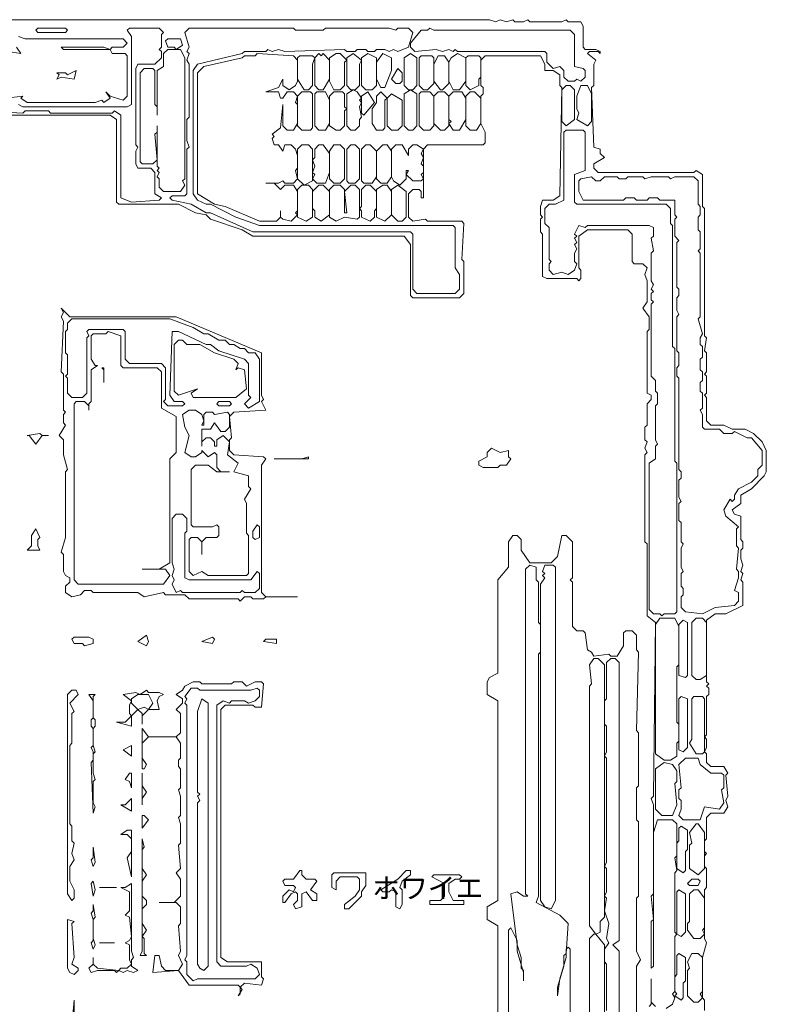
# Model space of a CAD drawing. Header units: millimetres. Extents: x -917 to 57094, y -4147 to 35497.
# Tile 4 of 4: x 42423 to 57094, y 16148 to 35497. Entities that reach past the tile are written whole.
import ezdxf

# ---------------------------------------------------------------- set-up
doc = ezdxf.new("R2010")
doc.units = ezdxf.units.MM
doc.layers.add('EDITABLE_ROOM_LABELS', color=7, linetype='Continuous', lineweight=18, true_color=0x50555f)
doc.layers.add('RASTER_CONTOURS', color=7, linetype='Continuous', lineweight=18, true_color=0x50555f)
doc.styles.add('JAPANESE', font='msgothic.ttc')

msp = doc.modelspace()

# ---------------------------------------------------------------- linework, layer by layer
at = {"layer": 'RASTER_CONTOURS'}
for points in [[(55880, 16023), (55880, 16231), (55838, 16273), (55838, 17065), (55922, 17357), (55880, 17441), (55880, 18400), (55922, 18441), (55922, 18817), (55880, 18859), (55880, 19067), (55922, 19109), (55880, 19150), (55880, 19359), (55922, 19401), (55922, 19818), (56006, 19901), (56257, 19901), (56341, 20026), (56299, 20151), (56341, 20235), (56299, 20652), (56341, 20693), (56257, 20818), (56006, 20818), (55922, 20902), (55922, 21069), (55880, 21110), (55922, 21194), (55922, 21361), (55880, 21402), (55922, 21444), (55922, 22195), (55964, 22236), (55964, 22361), (55922, 22403), (55964, 22445), (55922, 22486), (55922, 23696), (56090, 23821), (56299, 23821), (56634, 23988), (56634, 24446), (56592, 24488), (56634, 24613), (56592, 24655), (56634, 24780), (56592, 24905), (56592, 25072), (56634, 25114), (56634, 25239), (56592, 25280), (56592, 25739), (56466, 25781), (56424, 25864), (56592, 25989), (56592, 26156), (56801, 26281), (57052, 26531), (57094, 26615), (57094, 27032), (57010, 27199), (56843, 27366), (56676, 27449), (56424, 27449), (56257, 27532), (56006, 27532), (55922, 27616), (55922, 28074), (55880, 28116), (55922, 28158), (55922, 28491), (55880, 28533), (55922, 28575), (55922, 28950), (55880, 28992), (55922, 29242), (55880, 29284), (55880, 31786), (55838, 31828), (55838, 32453), (55713, 32536), (55671, 32495), (53787, 32495), (53704, 32578), (53704, 32662), (53913, 32787), (53829, 32870), (53829, 32953), (53704, 32995), (53662, 34163), (53704, 34204), (53704, 34621), (53745, 34705), (53578, 34830), (53620, 34872), (53787, 34872), (53829, 34830), (53829, 34872), (53745, 34913), (53536, 34913), (53494, 34955), (53494, 35372), (53452, 35456), (53201, 35456), (53159, 35497), (53076, 35456), (52448, 35456), (52406, 35497), (52322, 35456), (52155, 35456), (52113, 35497), (51987, 35456), (51862, 35497), (51778, 35456), (51653, 35497), (6026, 35497)], [(42402, 33829), (42485, 33787), (44536, 33787), (44620, 33829), (44620, 35164), (44536, 35289), (44578, 35330), (45164, 35330), (45248, 35247), (45206, 35205), (45206, 34955), (45164, 34913), (45206, 34872), (45206, 34747), (45081, 34621), (44746, 34621), (44704, 34538), (44704, 33037), (44746, 32995), (44704, 32912), (44704, 32662), (44746, 32578), (44997, 32578), (45081, 32495), (45081, 32078), (45206, 31994), (45164, 31953), (44620, 31911), (44411, 31994), (44411, 33621), (44285, 33704), (44243, 33662), (43030, 33662), (42988, 33704), (42527, 33704), (42485, 33662), (41648, 33704)], [(42402, 35164), (42527, 35122), (44453, 35122), (44536, 35039), (44453, 34955), (44243, 34955), (44202, 34913), (44076, 34955), (43239, 34955), (43281, 34913), (44202, 34913), (44243, 34830), (44495, 34830), (44536, 34788), (44536, 33996), (44453, 33913), (44202, 33996), (44118, 34079), (44202, 33954), (44076, 33871), (44034, 33913), (43909, 33871), (42569, 33871), (42444, 33954), (42485, 33996), (42151, 33954)], [(42192, 34872), (42444, 34830), (42360, 34955)], [(41397, 33621), (44202, 33621), (44327, 33537), (44327, 31911), (44369, 31869), (45541, 31869), (45876, 31702), (46085, 31661), (46169, 31577), (46797, 31369), (47006, 31244), (49978, 31244), (50104, 31077), (50104, 30076), (50146, 30034), (51066, 30034), (51150, 30118), (51150, 30743), (51108, 30785), (51150, 31494), (51108, 31536), (50439, 31536), (50397, 31577), (50146, 31536), (50062, 31619), (50062, 32078), (50146, 32161), (50271, 32161), (50313, 32119), (50313, 31994), (50355, 31994), (50355, 32953), (50439, 33037), (51527, 33037), (51569, 33079), (51569, 33287), (51485, 33454), (51485, 33996), (51527, 34038), (51527, 34163), (51485, 34204), (51485, 34705), (51569, 34788), (52657, 34788), (52741, 34621), (52741, 34496), (52908, 34496), (53034, 34413), (53034, 34204), (53076, 34163), (53034, 32036), (52908, 31953), (52699, 31953), (52657, 31828), (52657, 31661), (52699, 31619), (52657, 31577), (52657, 31327), (52699, 31285), (52699, 30451), (52783, 30410), (53369, 30410), (53411, 30368), (53452, 30410), (53452, 30576), (53411, 30618), (53411, 31244), (53578, 31369), (54373, 31369), (54457, 31285), (54457, 30743), (54499, 30702), (54666, 30702), (54750, 30618), (54708, 30493), (54750, 30368), (54750, 29951), (54666, 29826), (54792, 29659), (54792, 29409), (54750, 29367), (54750, 28158), (54834, 28116), (54834, 28033), (54750, 27949), (54750, 27532), (54708, 27491), (54708, 27240), (54750, 27199), (54708, 27074), (54750, 26990), (54708, 26949), (54708, 25239), (54750, 25197), (54750, 23779), (54918, 23654), (54876, 20235), (54834, 20193), (54876, 20068), (54876, 18316), (54834, 18275), (54876, 17816), (54834, 17774), (54834, 16857), (54876, 16899), (54876, 19526), (54959, 19776), (55252, 19776), (55336, 19693), (55336, 19067), (55294, 19025), (55336, 18775), (55294, 18733), (55294, 17566), (55336, 17524), (55294, 17482), (55294, 16398), (55252, 16356), (55294, 16273), (55252, 16148), (55127, 16065)], [(54541, 12687), (54541, 16899), (54625, 17024), (54541, 17190), (54541, 18233), (54583, 18275), (54583, 19734), (54541, 19776), (54541, 20401), (54583, 20443), (54583, 21486), (54541, 21527), (54583, 23070), (54541, 23112), (54541, 23404), (54457, 23487), (54331, 23487), (54290, 23446), (54290, 23195), (54164, 22987), (54038, 22987), (53997, 23029), (53704, 22987), (53662, 23070), (53578, 23112), (53536, 23446), (53494, 23487), (53369, 23487), (53285, 23571), (53285, 24446), (53243, 24488), (53285, 24530), (53285, 25239), (53159, 25364), (53076, 25364), (52992, 24947), (52866, 24822), (52448, 24822), (52280, 25072), (52280, 25280), (52197, 25364), (52113, 25364), (52029, 25239), (52029, 24738), (51820, 24488), (51820, 22653), (51653, 22570), (51611, 22486), (51611, 22236), (51820, 22111), (51820, 18191), (51611, 18066), (51611, 17816), (51820, 17691), (51820, 13437)], [(52029, 11769), (52029, 17607), (52071, 17649), (52197, 17399), (52197, 17190), (52322, 16773), (52322, 16607), (52322, 16815), (52280, 16857), (52280, 17065), (52197, 17316), (52071, 18316), (52197, 18358), (52322, 18275), (52406, 18275), (52364, 18316), (52364, 24697), (52448, 24780), (52573, 24738), (52573, 24488), (52615, 24446), (52615, 23654), (52657, 23612), (52657, 23070), (52615, 23029), (52615, 18275), (52573, 18150), (53034, 17899), (53201, 17733), (53159, 17149), (53118, 17107), (53118, 16899), (52992, 16482), (52992, 16315), (53034, 16648), (53159, 17065), (53159, 17232), (53201, 17274), (53243, 17232), (53243, 14271)], [(53955, 16023), (53955, 16940), (53913, 16982), (53913, 17232), (53997, 17357), (53955, 17441), (53997, 17733), (53913, 17983), (53955, 18233), (53913, 18275), (53955, 18358), (53955, 18817), (53913, 18859), (53955, 18942), (53955, 20985), (53913, 21027), (53955, 21110), (53955, 21611), (53913, 21652), (53913, 22111), (53955, 22153), (53955, 22862), (54038, 22945), (54122, 22945), (54206, 22862), (54206, 17399), (54080, 17316), (54206, 17190), (54206, 11436)], [(53620, 15105), (53620, 17441), (53704, 17524), (53745, 17524), (53913, 17316), (53913, 15314)], [(54918, 16106), (54834, 16190), (54834, 16648), (54834, 16148), (54792, 16106)]]:
    msp.add_lwpolyline(points, dxfattribs=at)
for points in [[(42737, 35289), (42778, 35330), (43323, 35330), (43364, 35289), (43323, 35247), (42778, 35247)], [(45667, 35247), (45750, 35330), (47801, 35330), (47843, 35289), (48388, 35289), (48429, 35330), (49685, 35330), (49811, 35289), (49853, 35330), (50062, 35330), (50146, 35247), (50062, 34955), (49853, 34872), (49769, 34913), (49685, 34872), (49601, 34913), (49434, 34913), (49392, 34872), (49267, 34872), (49225, 34913), (49057, 34913), (49015, 34872), (48848, 34872), (48806, 34913), (47634, 34872), (47508, 34913), (47383, 34872), (47299, 34913), (47257, 34872), (46839, 34872), (46797, 34830), (45918, 34621), (45834, 34496), (45834, 32078), (45918, 31953), (46085, 31869), (46169, 31869), (46671, 31619), (47132, 31452), (50941, 31452), (50983, 31411), (50983, 30618), (51066, 30493), (51066, 30201), (50983, 30118), (50229, 30118), (50146, 30201), (50146, 31285), (50104, 31327), (47006, 31327), (46169, 31702), (46085, 31702), (45792, 31869), (45416, 31953), (45374, 31994), (45416, 32036), (45667, 32036), (45709, 32078), (45709, 32953), (45750, 32995), (45709, 33120), (45709, 33537), (45750, 33579), (45750, 34621), (45709, 34705), (45750, 34830), (45709, 34872), (45750, 34955)], [(50104, 35039), (50313, 35289), (50439, 35289), (50480, 35330), (50564, 35289), (53243, 35289), (53327, 35205), (53327, 34580), (53494, 34538), (53536, 34496), (53536, 34371), (53452, 34288), (53369, 34330), (53327, 34288), (53201, 34288), (53118, 34371), (53118, 34496), (53034, 34580), (52908, 34538), (52783, 34663), (52783, 34830), (52741, 34872), (51025, 34872), (50983, 34913), (50941, 34872), (50857, 34913), (50732, 34872), (50606, 34913), (50187, 34872), (50104, 34955)], [(45290, 35080), (45332, 35122), (45583, 35122), (45625, 34997), (45499, 34913), (45457, 34955), (45332, 34955)], [(45332, 34913), (45583, 34913), (45667, 34747), (45667, 32370), (45625, 32328), (45667, 32245), (45583, 32119), (45248, 32119), (45164, 32203), (45164, 32370), (45123, 32411), (45164, 32495), (45123, 32536), (45164, 32578), (45123, 32620), (45123, 33412), (45123, 33287), (45081, 33245), (45123, 32745), (45039, 32662), (44830, 32662), (44788, 32703), (44788, 34455), (44871, 34538), (45039, 34538), (45081, 34496), (45081, 33829), (45123, 33787), (45123, 33621), (45123, 34496), (45248, 34580), (45248, 34830)], [(46043, 34580), (46797, 34747), (46839, 34788), (47048, 34788), (47090, 34830), (47801, 34788), (47885, 34705), (47885, 34288), (47843, 34204), (47718, 34121), (47592, 34204), (47592, 34330), (47508, 34163), (47257, 34079), (47508, 34079), (47550, 33954), (47592, 33954), (47676, 34079), (47801, 34079), (47885, 33996), (47843, 33871), (47885, 33829), (47885, 33454), (47801, 33329), (47676, 33329), (47592, 33412), (47592, 33829), (47550, 33370), (47383, 33245), (47425, 33204), (47383, 33162), (47425, 33037), (47508, 33037), (47592, 32912), (47634, 33037), (47760, 33037), (47843, 32953), (47885, 32828), (47885, 32578), (47843, 32536), (47885, 32370), (47801, 32286), (47634, 32286), (47592, 32328), (47508, 32286), (47257, 32286), (47425, 32286), (47550, 32161), (47634, 32245), (47801, 32245), (47885, 32119), (47885, 31744), (47843, 31702), (47885, 31661), (47760, 31536), (47592, 31577), (47550, 31619), (47550, 31744), (47550, 31619), (47467, 31536), (47132, 31536), (46462, 31828), (46253, 31869), (45918, 32078), (45918, 34455)], [(48304, 34830), (48346, 34788), (48388, 34830), (48513, 34705), (48513, 34330), (48388, 34121), (48304, 34121), (48220, 34204), (48220, 34747)], [(48639, 34830), (48722, 34830), (48848, 34705), (48806, 34663), (48806, 34204), (48722, 34121), (48597, 34121), (48513, 34288), (48513, 34747)], [(48974, 34830), (49141, 34705), (49099, 34621), (49099, 34204), (49015, 34121), (48932, 34121), (48848, 34204), (48848, 34747)], [(49267, 34830), (49434, 34747), (49434, 34204), (49350, 34121), (49225, 34121), (49141, 34204), (49141, 34747)], [(49560, 34830), (49727, 34747), (49727, 34496), (49601, 34163), (49518, 34163), (49434, 34330), (49434, 34663)], [(50104, 34830), (50229, 34747), (50229, 34204), (50146, 34121), (50062, 34121), (49978, 34204), (49978, 34747)], [(51025, 34830), (51192, 34747), (51192, 34288), (51066, 34121), (50941, 34121), (50857, 34288), (50857, 34663), (50899, 34747)], [(47927, 34788), (48178, 34788), (48220, 34747), (48178, 34621), (48178, 34204), (48095, 34121), (48011, 34121), (47885, 34330), (47885, 34747)], [(50313, 34788), (50522, 34788), (50564, 34747), (50564, 34246), (50439, 34121), (50355, 34121), (50271, 34204), (50271, 34747)], [(50648, 34788), (50773, 34788), (50857, 34663), (50857, 34246), (50732, 34121), (50690, 34121), (50564, 34288), (50564, 34621)], [(51443, 34788), (51485, 34747), (51485, 34371), (51443, 34330), (51443, 34204), (51276, 34121), (51192, 34204), (51192, 34747), (51234, 34788)], [(43532, 34496), (43364, 34413), (43323, 34455), (43155, 34455), (43197, 34413), (43155, 34330), (43239, 34371), (43490, 34330)], [(49853, 34538), (49936, 34455), (49936, 34288), (49894, 34246), (49811, 34246), (49727, 34330)], [(47969, 34079), (48136, 34079), (48178, 34038), (48178, 33370), (48136, 33329), (47969, 33329), (47885, 33412), (47885, 33996)], [(48262, 34079), (48429, 34079), (48513, 33913), (48513, 33454), (48429, 33329), (48304, 33329), (48220, 33412), (48220, 34038)], [(48597, 34079), (48764, 34079), (48806, 34038), (48806, 33787), (48848, 33746), (48806, 33704), (48806, 33412), (48722, 33329), (48639, 33329), (48513, 33412), (48513, 33996)], [(48974, 34121), (49057, 34079), (49141, 33954), (49099, 33913), (49141, 33871), (49099, 33787), (49141, 33579), (49099, 33537), (49099, 33412), (49015, 33329), (48932, 33329), (48848, 33412), (48848, 34038)], [(49267, 34079), (49392, 33871), (49183, 33621), (49141, 33662), (49141, 33996)], [(49518, 34079), (49643, 33954), (49601, 33913), (49601, 33370), (49560, 33329), (49434, 33329), (49350, 33454), (49350, 33746), (49434, 33871), (49434, 33996)], [(50104, 34121), (50229, 34038), (50229, 33412), (50146, 33329), (50062, 33329), (49978, 33412), (49978, 34038)], [(50313, 34079), (50480, 34079), (50564, 33996), (50564, 33412), (50480, 33329), (50355, 33329), (50271, 33412), (50271, 34038)], [(50648, 34079), (50773, 34079), (50857, 33996), (50857, 33412), (50773, 33329), (50690, 33329), (50564, 33454), (50564, 33996)], [(50941, 34079), (51108, 34079), (51192, 33954), (51192, 33537), (51066, 33329), (50941, 33329), (50857, 33454), (50899, 33496), (50857, 33537), (50857, 33996)], [(51276, 34079), (51360, 34079), (51485, 33954), (51485, 33454), (51401, 33329), (51276, 33329), (51192, 33412), (51192, 33996)], [(53243, 34204), (53327, 34121), (53327, 33537), (53159, 33412), (53076, 33496), (53076, 34121), (53159, 34204)], [(53452, 34204), (53578, 34204), (53662, 34038), (53662, 33496), (53578, 33412), (53369, 33537), (53411, 33662), (53369, 33746), (53369, 33996)], [(49727, 34038), (49936, 33913), (49936, 33412), (49853, 33329), (49727, 33329), (49643, 33412), (49643, 33954)], [(53159, 33329), (53494, 33329), (53536, 33287), (53536, 32536), (53327, 32453), (53327, 31911), (53369, 31869), (55127, 31869), (55211, 31786), (55211, 31494), (55252, 31452), (55252, 29075), (55294, 29034), (55294, 26823), (55336, 26782), (55336, 23863), (55294, 23821), (55085, 23821), (55043, 23779), (55001, 23821), (54876, 23821), (54792, 23904), (54792, 26782), (54918, 26865), (54918, 27115), (54959, 27157), (54918, 27240), (54918, 27908), (54959, 27949), (54959, 28158), (54918, 28200), (54918, 28408), (54834, 28491), (54834, 29909), (54876, 29951), (54834, 29993), (54834, 30118), (54876, 30159), (54834, 30201), (54876, 30285), (54834, 30368), (54834, 30910), (54876, 30952), (54834, 31202), (54876, 31244), (54876, 31411), (54792, 31452), (53578, 31452), (53536, 31411), (53411, 31452), (53327, 31285), (53369, 31244), (53327, 31202), (53369, 31119), (53327, 31077), (53369, 30994), (53327, 30910), (53327, 30743), (53369, 30702), (53327, 30576), (53201, 30493), (53076, 30535), (52908, 30493), (52825, 30576), (52825, 30702), (52866, 30743), (52825, 30785), (52825, 31411), (52741, 31494), (52741, 31786), (52825, 31869), (52950, 31869), (53118, 31953), (53118, 33287)], [(48095, 33037), (48178, 32953), (48178, 32328), (48011, 32245), (47885, 32370), (47885, 32953), (47969, 33037)], [(48304, 33037), (48388, 33037), (48513, 32870), (48513, 32495), (48429, 32286), (48262, 32286), (48178, 32370), (48220, 32453), (48178, 32495), (48220, 32620), (48178, 32745), (48220, 32787), (48220, 32953)], [(48597, 33037), (48722, 33037), (48806, 32953), (48806, 32370), (48722, 32286), (48597, 32286), (48513, 32370), (48513, 32912)], [(48932, 33037), (49015, 33037), (49099, 32953), (49099, 32370), (49015, 32286), (48890, 32286), (48848, 32328), (48848, 32953)], [(49225, 33037), (49308, 33037), (49434, 32912), (49434, 32411), (49350, 32286), (49183, 32286), (49141, 32328), (49141, 32953)], [(49560, 33037), (49643, 33037), (49727, 32912), (49727, 32411), (49643, 32286), (49518, 32286), (49434, 32370), (49434, 32912)], [(49811, 33037), (49936, 33037), (50062, 32828), (50062, 32953), (50146, 33037), (50229, 33037), (50355, 32953), (50313, 32870), (50355, 32787), (50313, 32662), (50355, 32620), (50355, 32495), (50313, 32453), (50355, 32370), (50313, 32328), (50146, 32328), (50020, 32453), (50062, 32536), (50020, 32536), (50020, 32370), (49894, 32245), (49769, 32328), (49727, 32411), (49727, 32953)], [(53452, 32370), (53662, 32411), (53745, 32328), (53829, 32328), (53913, 32411), (54164, 32411), (54206, 32370), (54331, 32370), (54373, 32411), (54666, 32411), (54708, 32370), (54834, 32411), (55169, 32411), (55211, 32370), (55294, 32411), (55671, 32411), (55755, 32328), (55755, 31869), (55797, 31828), (55797, 31661), (55755, 31619), (55755, 31369), (55797, 31327), (55797, 30994), (55755, 30952), (55797, 30910), (55797, 29659), (55755, 29617), (55838, 29325), (55797, 29242), (55797, 29117), (55838, 29075), (55838, 28867), (55797, 28825), (55797, 28617), (55838, 28575), (55838, 28408), (55797, 28366), (55797, 28200), (55838, 28158), (55838, 27866), (55797, 27824), (55838, 27741), (55838, 27491), (55880, 27449), (56173, 27449), (56257, 27366), (56424, 27366), (56466, 27407), (56717, 27282), (56801, 27282), (57010, 27032), (57010, 26740), (56927, 26657), (56927, 26531), (56801, 26406), (56550, 26281), (56466, 26156), (56466, 26073), (56424, 26031), (56383, 26073), (56257, 25864), (56299, 25739), (56550, 25531), (56508, 25489), (56508, 25155), (56550, 25114), (56508, 24697), (56550, 24655), (56550, 24530), (56466, 24280), (56550, 24238), (56550, 24071), (56466, 23988), (56090, 23946), (55838, 23821), (55504, 23863), (55420, 23946), (55420, 24155), (55462, 24196), (55462, 24321), (55420, 24363), (55420, 24613), (55462, 24655), (55420, 24738), (55420, 25114), (55462, 25197), (55420, 25239), (55420, 25614), (55378, 25656), (55378, 25989), (55420, 26031), (55378, 26114), (55378, 26448), (55420, 26490), (55420, 26615), (55378, 26657), (55378, 28450), (55336, 28491), (55336, 28658), (55378, 28700), (55378, 28950), (55336, 28992), (55336, 29659), (55378, 29701), (55336, 29784), (55336, 30034), (55378, 30076), (55378, 30201), (55336, 30243), (55336, 31119), (55378, 31160), (55294, 31244), (55294, 31577), (55336, 31619), (55294, 31661), (55294, 31953), (55001, 31953), (54959, 31994), (54792, 31994), (54750, 31953), (54541, 31953), (54499, 31994), (54331, 31994), (54290, 31953), (53494, 31953), (53411, 32119), (53411, 32328)], [(47969, 32245), (48095, 32245), (48178, 32161), (48178, 31619), (48053, 31536), (47885, 31619), (47885, 32161)], [(48304, 32245), (48388, 32245), (48513, 32119), (48513, 31661), (48346, 31536), (48220, 31619), (48220, 31744), (48178, 31786), (48178, 32119)], [(48597, 32245), (48722, 32245), (48806, 32161), (48806, 31702), (48848, 31702), (48806, 32119), (48932, 32245), (49015, 32245), (49099, 32161), (49099, 31619), (49057, 31577), (48806, 31619), (48639, 31536), (48513, 31619), (48513, 32161)], [(49225, 32245), (49308, 32245), (49434, 32119), (49434, 31786), (49392, 31744), (49392, 31619), (49308, 31536), (49141, 31619), (49141, 31744), (49099, 31786), (49141, 31828), (49141, 32161)], [(49560, 32245), (49643, 32245), (49727, 32119), (49727, 31661), (49601, 31536), (49434, 31619), (49434, 32161)], [(49853, 32245), (50020, 32119), (50020, 31619), (49936, 31536), (49853, 31536), (49727, 31661), (49727, 32161)], [(43239, 29826), (43281, 29742), (43239, 29659), (43281, 29576), (43239, 28575), (43281, 28533), (43281, 27824), (43323, 27783), (43281, 27741), (43281, 27574), (43323, 27532), (43197, 27324), (43281, 27240), (43281, 26949), (43364, 26657), (43323, 26615), (43323, 25322), (43239, 25030), (43281, 24989), (43281, 24655), (43323, 24572), (43406, 24530), (43406, 24446), (43323, 24363), (43323, 24238), (43448, 24155), (43616, 24196), (43699, 24280), (43825, 24280), (43867, 24238), (44746, 24238), (44871, 24155), (45248, 24238), (45290, 24196), (45667, 24196), (45750, 24113), (46713, 24113), (46755, 24071), (46839, 24155), (46964, 24155), (47006, 24113), (47215, 24113), (47257, 24155), (47885, 24155), (47257, 24155), (47174, 24238), (47174, 26740), (47257, 26865), (47215, 26907), (46629, 26949), (46546, 27032), (46546, 27240), (46588, 27282), (46546, 27699), (46629, 27783), (47257, 27824), (47174, 27991), (47215, 28033), (47174, 28116), (47174, 28950), (45499, 29659), (43406, 29659)], [(43364, 29534), (43448, 29617), (45374, 29617), (45834, 29451), (46043, 29325), (46127, 29325), (46336, 29200), (46462, 29200), (46546, 29117), (46629, 29117), (46755, 29034), (46839, 29034), (46922, 28950), (47048, 28950), (47132, 28825), (47132, 27991), (46922, 27866), (46839, 27949), (46964, 28074), (46922, 28116), (46922, 28742), (46839, 28825), (46336, 28992), (46169, 29117), (46085, 29117), (45541, 29367), (45416, 29367), (45374, 28116), (45457, 27991), (45625, 27991), (45667, 27949), (45625, 27908), (45332, 27908), (45248, 27991), (45290, 28033), (45290, 28658), (45206, 28742), (44578, 28742), (44495, 28825), (44495, 29367), (44453, 29409), (43783, 29409), (43741, 29367), (43783, 29284), (43741, 29242), (43741, 28158), (43657, 28074), (43448, 28074), (43364, 28158), (43364, 28450), (43323, 28491), (43364, 28533), (43364, 28908), (43323, 28950), (43323, 29367), (43364, 29409)], [(43867, 29325), (44118, 29325), (44160, 29367), (44411, 29284), (44411, 28700), (44453, 28658), (45123, 28658), (45206, 28575), (45206, 27866), (45499, 27699), (45499, 26990), (45374, 26865), (45374, 24822), (45164, 24697), (44830, 24697), (45290, 24697), (45374, 24572), (45248, 24405), (43574, 24405), (43490, 24488), (43490, 27949), (43532, 27991), (43699, 27991), (43783, 27908), (43783, 27824), (43783, 27949), (43825, 27991), (43825, 28617), (43950, 28700), (43909, 28700), (43825, 28825), (43825, 29284)], [(45457, 29117), (45541, 29200), (45625, 29200), (45709, 29117), (45960, 29117), (46253, 28950), (46629, 28825), (46713, 28742), (46671, 28617), (46713, 28658), (46839, 28617), (46881, 28241), (46671, 28074), (45834, 28074), (45792, 28158), (45918, 28241), (45541, 28116), (45457, 28200)], [(44034, 28658), (44076, 28617), (44076, 28366), (44076, 28658)], [(46295, 27949), (46336, 27991), (46546, 27991), (46588, 27949), (46546, 27908), (46336, 27908)], [(45750, 27824), (45876, 27824), (46002, 27741), (46043, 27616), (46002, 27532), (46043, 27532), (46043, 27741), (46085, 27783), (46211, 27783), (46253, 27741), (46504, 27783), (46546, 27741), (46546, 27491), (46462, 27407), (46378, 27407), (46253, 27574), (46169, 27449), (46002, 27449), (46002, 27115), (46002, 27199), (46085, 27282), (46169, 27282), (46253, 27199), (46253, 27115), (46295, 27115), (46295, 27240), (46420, 27324), (46546, 27199), (46504, 26949), (46713, 26782), (46629, 26615), (46922, 26531), (46922, 26323), (46964, 26281), (46839, 26073), (46881, 25989), (46881, 25406), (46922, 25364), (46922, 24613), (46881, 24572), (46127, 24572), (46002, 24655), (45834, 24572), (45750, 24655), (45750, 25280), (45792, 25322), (45918, 25322), (46002, 25239), (46002, 24989), (46002, 25239), (46085, 25322), (46295, 25322), (46336, 25364), (46336, 25531), (46295, 25572), (46211, 25531), (45834, 25531), (45792, 25572), (45792, 26657), (45876, 26740), (46127, 26740), (46295, 26615), (46546, 26615), (46378, 26615), (46295, 26698), (46295, 26949), (46253, 26990), (46127, 26907), (46002, 27032), (46002, 26990), (45876, 26907), (45792, 26907), (45667, 26990), (45750, 27324), (45667, 27491), (45625, 27741)], [(42569, 27324), (42611, 27324), (42737, 27157), (42862, 27324), (42988, 27324), (42862, 27324), (42820, 27366)], [(48095, 26907), (47969, 26865), (47425, 26865), (48095, 26865)], [(51443, 26823), (51443, 26740), (51527, 26698), (51820, 26698), (51862, 26740), (51987, 26740), (52071, 26865), (52029, 26907), (52029, 27032), (51862, 26990), (51694, 27074), (51611, 26990), (51611, 26907)], [(45416, 25697), (45499, 25781), (45625, 25781), (45709, 25697), (45709, 25447), (45667, 25406), (45667, 24530), (45750, 24488), (46964, 24488), (47090, 24655), (47132, 24613), (47132, 24321), (47048, 24238), (46839, 24238), (46797, 24280), (46755, 24238), (45625, 24238), (45583, 24280), (45499, 24238), (45416, 24405), (45457, 24488), (45416, 24572), (45457, 24697), (45416, 24822)], [(47090, 25572), (47132, 25531), (47132, 25322), (47048, 25280), (47006, 25322), (47006, 25447)], [(42737, 25489), (42653, 25364), (42653, 25155), (42569, 25072), (42820, 25072), (42778, 25155), (42778, 25280), (42820, 25322)], [(52741, 24780), (52908, 24780), (52950, 24738), (52950, 18191), (52866, 18024), (52741, 18066), (52657, 18191), (52657, 24405), (52741, 24530), (52699, 24572), (52741, 24613), (52699, 24655)], [(55001, 23738), (55294, 23738), (55378, 23571), (55378, 22820), (55336, 22778), (55336, 21694), (55378, 21652), (55378, 21319), (55336, 21277), (55336, 21027), (55211, 20944), (55085, 20944), (54918, 21069), (54918, 23612)], [(55462, 23696), (55545, 23654), (55545, 22612), (55504, 22570), (55378, 22612), (55378, 23612)], [(55713, 23738), (55838, 23738), (55922, 23654), (55922, 22612), (55797, 22528), (55713, 22528), (55629, 22612), (55629, 23654)], [(43448, 23321), (43490, 23237), (43657, 23237), (43699, 23195), (43867, 23237), (43867, 23321), (43783, 23362), (43490, 23362)], [(44913, 23404), (44746, 23279), (44913, 23195), (44955, 23279)], [(46253, 23321), (46211, 23362), (46002, 23279), (46211, 23237)], [(47215, 23279), (47467, 23237), (47467, 23321), (47257, 23321)], [(53704, 22945), (53787, 22945), (53913, 22820), (53913, 17858), (53829, 17774), (53829, 17566), (53745, 17524), (53620, 17691), (53620, 22403), (53662, 22445), (53620, 22820)], [(45834, 22486), (45667, 22403), (45625, 22320), (45499, 22236), (45625, 22153), (45625, 22069), (45499, 21944), (45583, 21861), (45583, 21486), (45499, 21402), (44955, 21402), (44830, 21569), (44830, 20777), (44871, 20777), (44913, 20860), (44830, 20985), (44830, 21277), (44955, 21402), (45499, 21402), (45583, 21277), (45583, 20985), (45541, 20944), (45541, 20818), (45583, 20777), (45583, 20401), (45541, 20360), (45583, 20235), (45583, 19859), (45541, 19818), (45583, 19693), (45583, 19317), (45541, 19276), (45583, 18817), (45499, 18733), (45583, 18608), (45583, 18275), (45457, 18150), (45164, 18150), (45499, 18150), (45583, 18066), (45583, 17733), (45541, 17691), (45583, 17190), (45541, 17107), (45625, 16940), (45541, 16815), (45290, 16815), (45206, 16899), (45164, 17107), (45081, 17107), (45039, 16773), (45541, 16815), (45750, 16523), (46713, 16523), (46755, 16482), (46755, 16356), (46713, 16315), (46797, 16440), (46755, 16482), (46839, 16565), (47174, 16523), (47215, 16648), (47174, 16690), (47174, 16982), (46504, 16982), (46378, 17065), (46378, 21944), (46462, 22028), (47006, 22028), (47048, 21986), (47174, 21986), (47215, 22445), (47174, 22486), (47048, 22486), (46881, 22403), (46797, 22486), (46629, 22486), (46588, 22445), (46002, 22445), (45960, 22486)], [(43532, 22320), (43448, 22320), (43364, 22236), (43364, 18316), (43448, 18191), (43490, 18233), (43490, 18400), (43406, 18567), (43406, 18859), (43490, 18984), (43448, 19109), (43490, 19317), (43448, 19359), (43448, 19651), (43406, 19693), (43406, 21235), (43448, 21277), (43448, 21861), (43490, 21903), (43406, 22069), (43574, 22236)], [(45248, 22236), (45164, 22278), (44955, 22278), (44913, 22320), (44788, 22236), (44704, 22278), (44453, 22236), (44620, 22111), (44578, 22028), (44578, 21861), (44620, 21819), (44495, 21694), (44327, 21694), (44620, 21611), (44620, 21819), (44746, 21944), (44830, 21861), (44830, 21652), (44830, 21819), (44955, 21944), (45164, 21944), (45123, 22111), (45164, 22195)], [(45792, 22361), (45918, 22361), (45960, 22320), (46964, 22320), (47090, 22361), (47132, 22320), (47132, 22195), (47048, 22111), (46922, 22069), (46839, 22111), (46588, 22111), (46546, 22069), (46420, 22111), (46295, 22028), (46295, 16982), (46378, 16899), (46881, 16899), (46964, 16940), (47090, 16857), (47132, 16732), (47048, 16648), (45918, 16648), (45834, 16607), (45709, 16732), (45709, 16982), (45667, 17024), (45709, 17107), (45709, 22028), (45667, 22069), (45709, 22153), (45667, 22195)], [(43783, 22236), (43867, 22111), (43867, 21778), (43825, 21736), (43825, 21611), (43867, 21569), (43867, 21235), (43825, 21194), (43867, 21110), (43867, 20944), (43825, 20902), (43867, 19901), (43909, 20026), (43867, 20110), (43867, 20527), (43909, 20568), (43867, 20693), (43867, 21069), (43909, 21110), (43867, 21235), (43867, 21569), (43909, 21611), (43909, 21736), (43867, 21778), (43867, 22195), (43909, 22236)], [(44620, 22153), (44746, 22236), (44955, 22236), (45039, 22069), (44955, 21944), (44871, 21986), (44746, 21944), (44620, 22069)], [(46002, 22153), (45918, 21903), (45918, 20318), (45960, 20276), (45918, 20235), (45960, 20151), (45918, 20110), (45918, 16940), (45960, 16857), (46043, 16815), (46127, 16899), (46127, 22069)], [(55420, 22195), (55545, 22153), (55545, 21194), (55462, 21110), (55378, 21152), (55378, 22153)], [(55671, 22195), (55838, 22195), (55880, 22153), (55880, 21110), (55838, 21069), (55713, 21069), (55587, 21277), (55629, 21361), (55629, 22153)], [(44453, 21152), (44620, 21027), (44620, 21235)], [(55085, 20902), (55252, 20860), (55336, 20735), (55336, 20527), (55294, 20485), (55336, 20068), (55252, 19859), (55043, 19859), (54918, 19984), (54918, 20777)], [(55504, 20985), (55755, 20985), (55797, 20860), (56006, 20693), (56215, 20693), (56257, 20652), (56257, 20401), (56215, 20360), (56257, 20110), (56173, 19984), (55880, 20026), (55797, 19776), (55462, 19776), (55378, 19859), (55420, 19984), (55420, 20151), (55378, 20193), (55378, 20360), (55420, 20401), (55378, 20860)], [(44578, 20693), (44495, 20568), (44578, 20527), (44620, 20401), (44620, 20693)], [(44830, 20693), (44830, 20068), (44830, 20193), (44913, 20318), (44830, 20443)], [(44620, 20193), (44495, 20068), (44411, 20068), (44620, 19943)], [(44871, 19859), (44830, 19859), (44830, 19609), (44955, 19776)], [(44536, 19567), (44411, 19484), (44536, 19484), (44620, 19401), (44620, 19150), (44536, 19025), (44620, 18650), (44620, 19567)], [(55420, 19651), (55545, 19567), (55545, 19192), (55504, 19150), (55504, 18775), (55462, 18733), (55336, 18817), (55336, 19317), (55378, 19359), (55378, 19609)], [(55713, 19693), (55755, 19693), (55880, 19526), (55880, 18817), (55755, 18692), (55587, 18817), (55587, 19276), (55629, 19317), (55587, 19526)], [(44830, 19401), (44830, 17190), (44788, 17107), (44913, 17107), (44871, 17149), (44871, 17441), (44830, 17482), (44913, 17607), (44830, 17733), (44830, 18024), (44913, 18108), (44913, 18191), (44830, 18275), (44830, 18567), (44913, 18692), (44830, 18817), (44830, 19192), (44871, 19234)], [(43867, 19234), (43867, 19025), (43825, 18984), (43867, 18859), (43909, 18942)], [(47969, 18775), (47927, 18775), (47801, 18608), (47634, 18608), (47592, 18567), (47634, 18483), (47801, 18483), (47843, 18441), (47801, 18358), (47718, 18400), (47592, 18275), (47592, 18150), (47634, 18150), (47760, 18316), (47843, 18358), (47885, 18316), (47885, 18191), (47801, 18108), (47843, 18024), (47969, 18066), (47969, 18316), (48053, 18358), (48178, 18191), (48262, 18191), (48262, 18316), (48136, 18400), (48262, 18567), (48220, 18608), (48053, 18608), (47969, 18692)], [(50104, 18775), (50020, 18775), (49853, 18608), (49518, 18400), (49560, 18358), (49685, 18358), (49727, 18400), (49811, 18358), (49811, 18066), (49894, 18024), (49936, 18108), (49936, 18400), (49894, 18441), (49936, 18567), (50104, 18692)], [(49225, 18733), (48597, 18733), (48555, 18692), (48555, 18441), (48639, 18400), (48639, 18567), (48722, 18650), (49057, 18650), (49099, 18608), (49099, 18400), (49015, 18275), (48806, 18108), (48806, 18024), (48890, 18024), (49141, 18275), (49141, 18358), (49225, 18483)], [(50522, 18650), (50773, 18525), (50773, 18275), (50690, 18191), (50480, 18191), (50480, 18108), (51150, 18108), (51150, 18191), (50941, 18191), (50857, 18358), (50857, 18525), (50983, 18608), (51066, 18608), (51108, 18650), (51066, 18692), (50564, 18692)], [(55545, 18525), (55629, 18608), (55755, 18608), (55797, 18567), (55755, 18483), (55587, 18483)], [(44620, 18525), (44495, 18441), (44411, 18441), (44578, 18358), (44578, 17983), (44495, 17899), (44578, 17858), (44620, 17482), (44578, 17399), (44495, 17357), (44578, 17316), (44578, 17024), (44620, 16940), (44536, 16857), (44411, 16857), (44369, 16815), (43950, 16857), (43867, 16940), (43867, 17065), (43867, 16940), (43783, 16857), (43825, 16773), (43950, 16815), (44285, 16815), (44327, 16773), (44369, 16815), (44453, 16773), (44536, 16815), (44662, 16773), (44746, 16815), (44620, 16899), (44620, 17024), (44662, 17065), (44620, 17190)], [(43867, 18567), (43825, 18525), (43867, 18275), (43909, 18400)], [(43992, 18441), (44327, 18441)], [(55378, 18400), (55504, 18316), (55504, 17566), (55420, 17482), (55336, 17524), (55336, 18358)], [(55671, 18400), (55755, 18400), (55880, 18233), (55880, 17649), (55838, 17607), (55880, 17524), (55797, 17441), (55671, 17441), (55545, 17607), (55545, 17733), (55587, 17774), (55587, 18316)], [(43867, 18108), (43867, 17983), (43825, 17941), (43867, 17816), (43867, 17399), (43825, 17357), (43867, 17232), (43909, 17316), (43867, 17441), (43867, 17816), (43909, 17858)], [(43364, 17816), (43364, 16857), (43406, 16773), (43490, 16732), (43574, 16815), (43574, 16857), (43448, 16940), (43490, 17065), (43448, 17733), (43490, 17774)], [(43992, 17357), (44285, 17357)], [(55378, 17149), (55504, 17065), (55504, 16607), (55462, 16565), (55462, 16273), (55420, 16231), (55294, 16315), (55336, 16356), (55294, 16398), (55294, 16690), (55336, 16732), (55336, 17107)], [(55629, 17149), (55755, 17149), (55838, 17065), (55838, 16398), (55797, 16356), (55838, 16273), (55755, 16190), (55671, 16190), (55545, 16315), (55545, 16815), (55587, 16857), (55545, 16982)], [(43490, 16231), (43448, 15731), (43490, 15689), (43532, 15731), (43657, 15731), (43699, 15689), (43867, 15773), (43783, 15856), (43532, 15856), (43490, 15898)]]:
    msp.add_lwpolyline(points, close=True, dxfattribs=at)

# ---------------------------------------------------------------- texts
at = {"layer": 'EDITABLE_ROOM_LABELS', "style": 'JAPANESE'}
msp.add_text('ホワイエ', height=400, dxfattribs=at).set_placement((49350, 18233))

doc.saveas('drawing.dxf')
